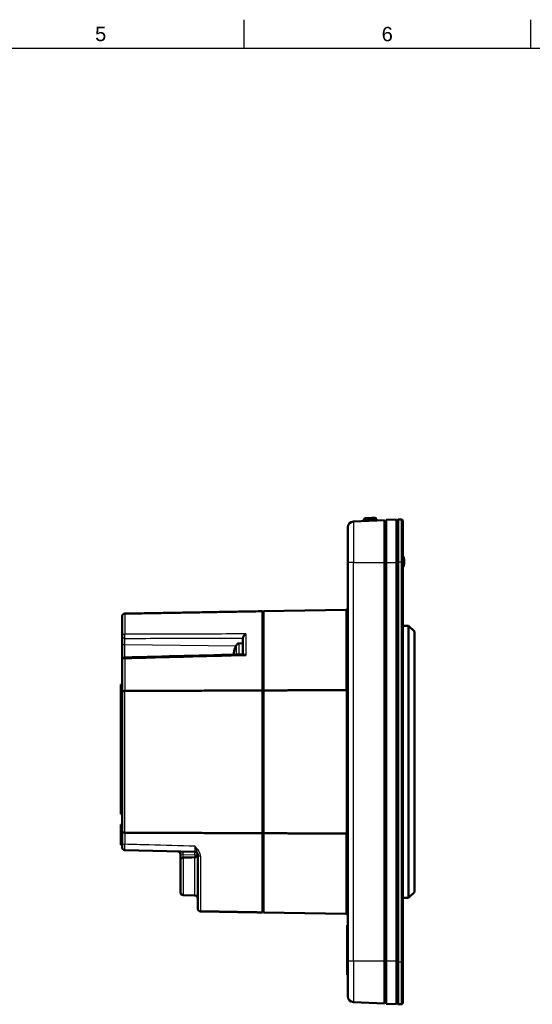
# Model space of a CAD drawing. Header units: millimetres. Extents: x 0 to 420, y 0 to 297.
# Tile 6 of 10: x 226 to 315, y 120 to 292. Entities that reach past the tile are written whole.
import ezdxf
from ezdxf.enums import TextEntityAlignment as Align

# ---------------------------------------------------------------- set-up
doc = ezdxf.new("R2010")
doc.units = ezdxf.units.MM
doc.header["$LTSCALE"] = 0.75
for name, color, linetype, lineweight in [('BORDER', 7, 'Continuous', 25), ('Visible', 7, 'Continuous', 50), ('Visible Narrow', 7, 'Continuous', 25)]:
    doc.layers.add(name, color=color, linetype=linetype, lineweight=lineweight)
doc.styles.add('FusionTitle', font='arial.ttf')

# ---------------------------------------------------------------- blocks, each defined once
blk = doc.blocks.new('ISO_A3_SHEET')
at = {"layer": 'BORDER'}
for p, q in [((265, 292), (265, 287)), ((315, 292), (315, 287)), ((410, 287), (20, 287))]:
    blk.add_line(p, q, dxfattribs=at)
at = {"layer": 'BORDER', "style": 'FusionTitle'}
for s, p in [('5', (240, 289.5)), ('6', (290, 289.5))]:
    blk.add_text(s, height=2.5, dxfattribs=at).set_placement(p, align=Align.MIDDLE)

msp = doc.modelspace()

# ---------------------------------------------------------------- linework, layer by layer
at = {"layer": 'Visible', "extrusion": (-1, -2e-16, -2.967e-13)}
for p, q in [((289.526, 204.792), (284.082, 204.554)), ((285.906, 204.847), (285.906, 204.634)), ((286.193, 205.147), (286.705, 205.169)), ((287.304, 205.195), (286.705, 205.169)), ((287.304, 205.195), (287.816, 205.217)), ((288.147, 204.731), (288.128, 204.944)), ((289.526, 204.792), (289.526, 197.436)), ((291.626, 204.904), (289.826, 204.841)), ((289.826, 197.404), (289.826, 204.841)), ((291.626, 204.904), (291.626, 197.404)), ((291.926, 204.936), (291.726, 204.736)), ((291.726, 197.56), (291.726, 204.736)), ((291.926, 204.936), (292.526, 204.936)), ((291.926, 204.936), (291.926, 197.56)), ((292.526, 204.936), (292.726, 204.736)), ((292.526, 197.56), (292.526, 204.936)), ((292.726, 204.736), (292.726, 197.56)), ((283.126, 197.436), (283.126, 203.555)), ((289.826, 204.005), (289.526, 204.018)), ((291.726, 203.936), (291.626, 203.936)), ((283.126, 197.436), (283.126, 127.936)), ((289.526, 127.936), (289.526, 197.436)), ((289.826, 127.967), (289.826, 197.404)), ((291.626, 197.404), (291.626, 127.967)), ((291.726, 197.56), (291.726, 127.811)), ((291.926, 127.811), (291.926, 197.56)), ((292.526, 197.56), (292.526, 127.811)), ((292.726, 127.811), (292.726, 197.56)), ((292.926, 197.96), (292.926, 197.16)), ((268.226, 188.926), (268.226, 175.127)), ((268.426, 188.929), (282.831, 189.181)), ((268.426, 175.128), (268.426, 188.929)), ((243.726, 184.553), (243.726, 188.007)), ((268.426, 187.929), (268.226, 187.926)), ((293.726, 186.392), (292.726, 186.392)), ((293.726, 138.979), (293.726, 186.392)), ((294.726, 185.392), (293.726, 186.392)), ((294.726, 185.392), (294.726, 139.979)), ((243.726, 184.553), (243.726, 183.467)), ((264.826, 181.402), (264.826, 184.263)), ((243.726, 183.467), (243.726, 180.367)), ((263.349, 182.241), (263.346, 182.243)), ((264.114, 183.312), (264.826, 183.374)), ((243.726, 174.918), (243.726, 180.367)), ((263.349, 181.52), (263.263, 181.526)), ((243.726, 176.151), (243.526, 176.151)), ((243.526, 176.151), (243.526, 174.351)), ((268.226, 150.245), (268.226, 175.127)), ((268.426, 150.244), (268.426, 175.128)), ((243.526, 155.351), (243.526, 174.351)), ((243.726, 174.918), (243.726, 150.453)), ((268.426, 174.901), (268.226, 174.9)), ((243.526, 155.351), (243.526, 153.551)), ((243.726, 153.551), (243.526, 153.551)), ((243.726, 151.79), (243.526, 151.79)), ((243.526, 151.726), (243.526, 151.79)), ((243.726, 151.726), (243.526, 151.726)), ((243.526, 148.64), (243.526, 151.726)), ((243.726, 148.569), (243.726, 150.453)), ((268.426, 150.471), (268.226, 150.472)), ((268.226, 150.245), (268.226, 136.446)), ((268.426, 136.442), (268.426, 150.244)), ((243.726, 148.64), (243.526, 148.64)), ((243.526, 148.226), (243.526, 148.64)), ((243.726, 148.226), (243.526, 148.226)), ((243.726, 148.569), (243.726, 147.822)), ((256.439, 147.002), (244.213, 147.322)), ((253.926, 146.58), (253.926, 145.568)), ((256.926, 137.134), (256.926, 146.51)), ((253.926, 139.944), (253.926, 145.568)), ((254.409, 139.444), (256.444, 139.373)), ((293.726, 138.979), (292.726, 138.979)), ((294.726, 139.979), (293.726, 138.979)), ((268.426, 137.442), (268.226, 137.446)), ((268.426, 136.442), (282.831, 136.191)), ((283.026, 134.245), (283.026, 134.217)), ((283.126, 134.245), (283.026, 134.245)), ((283.026, 134.205), (283.026, 134.217)), ((283.026, 134.205), (283.026, 134.071)), ((283.026, 132.398), (283.026, 134.071)), ((283.126, 132.398), (283.026, 132.398)), ((283.026, 131.683), (283.026, 132.398)), ((283.026, 131.683), (283.026, 131.577)), ((283.126, 131.577), (283.026, 131.577)), ((283.026, 131.477), (283.026, 131.577)), ((283.126, 131.477), (283.026, 131.477)), ((283.026, 131.113), (283.026, 131.477)), ((283.026, 131.113), (283.026, 131.1)), ((283.126, 131.113), (283.026, 131.113)), ((283.126, 131.1), (283.026, 131.1)), ((283.026, 130.296), (283.026, 131.1)), ((283.126, 130.296), (283.026, 130.296)), ((283.026, 128.853), (283.026, 130.296)), ((283.126, 128.853), (283.026, 128.853)), ((283.026, 128.055), (283.026, 128.853)), ((283.126, 128.055), (283.026, 128.055)), ((283.026, 126.612), (283.026, 128.055)), ((283.126, 121.817), (283.126, 127.936)), ((289.526, 127.936), (289.526, 120.58)), ((289.826, 120.53), (289.826, 127.967)), ((291.626, 127.967), (291.626, 120.467)), ((291.726, 120.636), (291.726, 127.811)), ((291.926, 127.811), (291.926, 120.436)), ((292.526, 120.436), (292.526, 127.811)), ((292.726, 127.811), (292.726, 120.636)), ((283.126, 126.612), (283.026, 126.612)), ((283.026, 125.808), (283.026, 126.612)), ((283.126, 125.808), (283.026, 125.808)), ((283.026, 125.808), (283.026, 125.795)), ((283.026, 125.585), (283.026, 125.795)), ((283.126, 125.795), (283.026, 125.795)), ((283.126, 125.585), (283.026, 125.585)), ((284.082, 120.817), (289.526, 120.58)), ((289.826, 121.367), (289.526, 121.354)), ((289.826, 120.53), (291.626, 120.467)), ((291.726, 121.436), (291.626, 121.436)), ((291.926, 120.436), (291.726, 120.636)), ((291.926, 120.436), (292.526, 120.436)), ((292.526, 120.436), (292.726, 120.636))]:
    msp.add_line(p, q, dxfattribs=at)
at = {"layer": 'Visible'}
for centre, radius, start, end in [((284.126, 203.555), 1, 92.5, 180), ((286.206, 204.847), 0.3, 92.5, 180), ((244.226, 147.822), 0.5, 180, 268.5), ((253.426, 146.58), 0.5, 0, 88.5), ((256.426, 146.502), 0.5, 0, 88.5), ((284.126, 121.817), 1, 180, 267.5)]:
    msp.add_arc(centre, radius, start, end, dxfattribs=at)
at = {"layer": 'Visible', "extrusion": (0, 2e-16, -1)}
for centre, radius, start, end in [((-287.829, 204.918), 0.3, 87.5, 175), ((-291.926, 197.96), 1, 143.1301, 180), ((-291.926, 197.16), 1, 180, 216.8699), ((-282.826, 189.481), 0.3, 180, 269), ((-244.226, 188.007), 0.5, 0.00003, 88.99998), ((-266.426, 181.374), 3.2, 15.75552, 31.82976), ((-264.16, 182.78), 0.533, 31.82976, 85), ((-244.226, 180.367), 0.5, 0, 88.50719), ((-254.426, 139.944), 0.5, 272, 0), ((-256.426, 138.873), 0.5, 92, 180), ((-257.426, 137.134), 0.5, 271.00002, 359.99998), ((-282.826, 135.891), 0.3, 91, 180)]:
    msp.add_arc(centre, radius, start, end, dxfattribs=at)
at = {"layer": 'Visible'}
for centre, major_axis, ratio, start_param, end_param in [((266.421, 181.374), (0, 3.199), 0.9975641, 1.2963865, 1.4259928), ((265.866, 181.374), (0, 3.039), 0.8290376, 1.5226099, 1.5742474), ((380.271, 142.758), (-176.581, 0), 0.0262072, -0.7936453, -0.7773495)]:
    msp.add_ellipse(centre, major_axis=major_axis, ratio=ratio, start_param=start_param, end_param=end_param, dxfattribs=at)
for points, weights in [([(244.217, 188.507), (256.176, 188.715), (268.226, 188.926)], [1.00000000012, 1.00000000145, 1.00000000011]), ([(268.226, 175.127), (256.176, 175.08), (244.217, 175.032)], [1.00000000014, 1.00000000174, 1.00000000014]), ([(268.226, 150.245), (256.176, 150.292), (244.217, 150.339)], [0.99999999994, 0.999999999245, 0.999999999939]), ([(268.226, 136.446), (262.812, 136.54), (257.417, 136.634)], [0.999999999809, 0.999999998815, 0.999999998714])]:
    msp.add_rational_spline(points, weights, degree=2, dxfattribs=at)
for points, knots in [([(265.317, 184.964), (265.316, 184.963), (265.315, 184.963), (265.253, 184.923), (265.192, 184.874), (265.081, 184.767), (265.029, 184.708), (264.937, 184.582), (264.9, 184.519), (264.858, 184.423), (264.846, 184.388), (264.83, 184.322), (264.826, 184.291), (264.826, 184.263)], [-0.088093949, -0.088093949, -0.088093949, -0.088093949, -0.087698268, -0.087698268, -0.064712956, -0.064712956, -0.043309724, -0.043309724, -0.022626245, -0.022626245, -0.011077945, -0.011077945, -0.000001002, -0.000001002, -0.000001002, -0.000001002]), ([(263.263, 181.836), (263.258, 181.797), (263.253, 181.756), (263.246, 181.68), (263.245, 181.646), (263.245, 181.618), (263.245, 181.591), (263.246, 181.567), (263.253, 181.535), (263.258, 181.527), (263.263, 181.526)], [-0.023306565, -0.023306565, -0.023306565, -0.023306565, -0.011673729, -0.011673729, 0, 0, 0, 0.011673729, 0.011673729, 0.023306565, 0.023306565, 0.023306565, 0.023306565]), ([(264.936, 181.405), (264.97, 181.406), (265.007, 181.398), (265.083, 181.372), (265.126, 181.352), (265.217, 181.303), (265.265, 181.272), (265.315, 181.236), (265.316, 181.235), (265.317, 181.235)], [-0.056654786, -0.056654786, -0.056654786, -0.056654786, -0.039386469, -0.039386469, -0.020193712, -0.020193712, 0, 0, 0.000436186, 0.000436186, 0.000436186, 0.000436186]), ([(243.726, 174.918), (243.726, 174.931), (243.735, 174.943), (243.753, 174.955), (243.757, 174.958), (243.761, 174.96), (243.766, 174.963), (243.783, 174.972), (243.805, 174.981), (243.832, 174.989), (243.845, 174.992), (243.859, 174.996), (243.874, 174.999), (243.905, 175.006), (243.94, 175.012), (243.978, 175.017), (243.996, 175.02), (244.014, 175.022), (244.033, 175.023), (244.082, 175.028), (244.135, 175.031), (244.188, 175.032), (244.198, 175.032), (244.208, 175.032), (244.217, 175.032)], [-0.000324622, -0.000324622, -0.000324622, -0.000324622, 0.016566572, 0.016566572, 0.016566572, 0.020298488, 0.020298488, 0.020298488, 0.033683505, 0.033683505, 0.033683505, 0.040172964, 0.040172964, 0.040172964, 0.053440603, 0.053440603, 0.053440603, 0.059537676, 0.059537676, 0.059537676, 0.075729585, 0.075729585, 0.075729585, 0.0786391, 0.0786391, 0.0786391, 0.0786391]), ([(282.831, 175.184), (282.869, 175.184), (282.907, 175.186), (282.942, 175.189), (282.978, 175.193), (283.01, 175.198), (283.037, 175.204), (283.065, 175.21), (283.087, 175.217), (283.102, 175.225), (283.118, 175.233), (283.126, 175.242), (283.126, 175.251)], [0, 0, 0, 0, 0.011455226, 0.011455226, 0.011455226, 0.023065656, 0.023065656, 0.023065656, 0.034973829, 0.034973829, 0.034973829, 0.047304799, 0.047304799, 0.047304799, 0.047304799]), ([(243.726, 150.453), (243.726, 150.441), (243.735, 150.428), (243.753, 150.416), (243.757, 150.414), (243.761, 150.411), (243.766, 150.408), (243.783, 150.399), (243.805, 150.391), (243.832, 150.383), (243.845, 150.379), (243.859, 150.375), (243.874, 150.372), (243.905, 150.365), (243.94, 150.359), (243.978, 150.354), (243.996, 150.352), (244.014, 150.35), (244.033, 150.348), (244.082, 150.343), (244.135, 150.34), (244.188, 150.339), (244.198, 150.339), (244.208, 150.339), (244.217, 150.339)], [-0.07888125, -0.07888125, -0.07888125, -0.07888125, -0.062007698, -0.062007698, -0.062007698, -0.058279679, -0.058279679, -0.058279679, -0.044908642, -0.044908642, -0.044908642, -0.038425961, -0.038425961, -0.038425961, -0.025172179, -0.025172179, -0.025172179, -0.019081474, -0.019081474, -0.019081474, -0.002906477, -0.002906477, -0.002906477, 0, 0, 0, 0]), ([(282.831, 150.187), (282.869, 150.187), (282.907, 150.185), (282.942, 150.182), (282.978, 150.179), (283.01, 150.174), (283.037, 150.168), (283.065, 150.162), (283.087, 150.154), (283.102, 150.146), (283.118, 150.138), (283.126, 150.129), (283.126, 150.12)], [-0.047100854, -0.047100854, -0.047100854, -0.047100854, -0.03563423, -0.03563423, -0.03563423, -0.024012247, -0.024012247, -0.024012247, -0.012092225, -0.012092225, -0.012092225, 0.000251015, 0.000251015, 0.000251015, 0.000251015]), ([(254.406, 146.004), (254.361, 146.003), (254.318, 145.996), (254.225, 145.973), (254.177, 145.953), (254.084, 145.897), (254.042, 145.859), (253.982, 145.782), (253.962, 145.743), (253.933, 145.66), (253.926, 145.616), (253.926, 145.57), (253.926, 145.569), (253.926, 145.568)], [-0.089919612, -0.089919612, -0.089919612, -0.089919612, -0.076662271, -0.076662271, -0.059551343, -0.059551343, -0.038202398, -0.038202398, -0.019578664, -0.019578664, 0, 0, 0.000428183, 0.000428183, 0.000428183, 0.000428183]), ([(256.926, 146.434), (256.926, 146.433), (256.926, 146.432), (256.926, 146.395), (256.918, 146.358), (256.887, 146.287), (256.864, 146.253), (256.8, 146.184), (256.756, 146.151), (256.659, 146.101), (256.611, 146.083), (256.522, 146.064), (256.485, 146.059), (256.446, 146.058)], [-0.188731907, -0.188731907, -0.188731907, -0.188731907, -0.188313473, -0.188313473, -0.168057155, -0.168057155, -0.14822926, -0.14822926, -0.12563586, -0.12563586, -0.107324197, -0.107324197, -0.095024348, -0.095024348, -0.095024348, -0.095024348])]:
    msp.add_open_spline(points, degree=3, knots=knots, dxfattribs=at)
msp.add_open_spline([(244.213, 180.867), (251.121, 181.047), (258.029, 181.226), (264.936, 181.405)], degree=3, dxfattribs=at)
at = {"layer": 'Visible', "extrusion": (-5.57812e-11, 1.42003e-08, 1)}
msp.add_open_spline([(268.426, 175.128), (275.612, 175.156), (282.831, 175.184)], degree=2, dxfattribs=at)
at = {"layer": 'Visible', "extrusion": (5.57812e-11, 1.42003e-08, -1)}
msp.add_open_spline([(282.831, 150.187), (275.612, 150.215), (268.426, 150.244)], degree=2, dxfattribs=at)
at = {"layer": 'Visible Narrow', "extrusion": (-1, -2e-16, -2.967e-13)}
for p, q in [((284.082, 204.554), (284.082, 197.436)), ((286.717, 204.882), (285.906, 204.847)), ((286.705, 205.169), (286.717, 204.882)), ((286.717, 204.882), (287.317, 204.908)), ((286.727, 204.669), (286.717, 204.882)), ((287.317, 204.908), (287.304, 205.195)), ((288.128, 204.944), (287.317, 204.908)), ((287.317, 204.908), (287.326, 204.696)), ((284.082, 197.436), (283.126, 197.436)), ((284.082, 197.436), (289.526, 197.436)), ((284.082, 127.936), (284.082, 197.436)), ((289.826, 197.436), (289.526, 197.436)), ((289.826, 197.404), (291.626, 197.404)), ((291.726, 197.56), (291.626, 197.56)), ((291.926, 197.56), (291.726, 197.56)), ((291.926, 197.56), (292.526, 197.56)), ((292.526, 197.56), (292.726, 197.56)), ((282.831, 175.184), (282.831, 189.181)), ((244.217, 188.507), (244.217, 184.941)), ((245.426, 184.943), (244.217, 184.941)), ((244.217, 184.199), (245.426, 184.201)), ((244.217, 183.113), (244.217, 184.199)), ((265.317, 184.964), (265.317, 181.235)), ((244.217, 180.867), (244.217, 183.113)), ((244.217, 183.113), (263.6, 182.874)), ((263.707, 181.373), (263.707, 183.062)), ((264.114, 183.312), (264.114, 181.383)), ((244.217, 180.681), (245.426, 180.713)), ((244.217, 180.681), (244.217, 175.032)), ((244.217, 150.339), (244.217, 175.032)), ((282.831, 175.184), (282.831, 150.187)), ((243.726, 174.351), (243.526, 174.351)), ((243.726, 155.351), (243.526, 155.351)), ((244.217, 150.339), (244.217, 148.318)), ((282.831, 136.191), (282.831, 150.187)), ((254.404, 146.555), (253.926, 146.58)), ((254.404, 146.555), (256.448, 146.502)), ((254.404, 146.004), (254.404, 146.555)), ((254.409, 146.004), (254.409, 139.444)), ((256.444, 139.373), (256.444, 146.058)), ((256.448, 146.502), (256.926, 146.502)), ((256.448, 146.502), (256.448, 146.058)), ((257.417, 146.225), (257.417, 136.634)), ((283.126, 134.217), (283.026, 134.217)), ((283.126, 134.205), (283.026, 134.205)), ((283.126, 134.071), (283.026, 134.071)), ((283.126, 131.683), (283.026, 131.683)), ((284.082, 127.936), (283.126, 127.936)), ((289.526, 127.936), (284.082, 127.936)), ((284.082, 127.936), (284.082, 120.817)), ((289.826, 127.936), (289.526, 127.936)), ((291.626, 127.967), (289.826, 127.967)), ((291.726, 127.811), (291.626, 127.811)), ((291.926, 127.811), (291.726, 127.811)), ((291.926, 127.811), (292.526, 127.811)), ((292.526, 127.811), (292.726, 127.811))]:
    msp.add_line(p, q, dxfattribs=at)
at = {"layer": 'Visible Narrow', "extrusion": (0, 2e-16, -1)}
for centre, major_axis, ratio, start_param, end_param in [((244.226, 184.553), (0.5, 0), 0.7776078, 3.1415927, 4.6949357), ((244.226, 184.553), (-0.5, 0), 0.7071068, -1.553343, 0), ((244.226, 184.553), (-0.001, 0.5), 0.0260517, 3.927178, 5.6030898), ((257.426, 146.51), (-0.5, 0), 0.5705446, -1.553343, 0.0001212)]:
    msp.add_ellipse(centre, major_axis=major_axis, ratio=ratio, start_param=start_param, end_param=end_param, dxfattribs=at)
at = {"layer": 'Visible Narrow'}
for centre, major_axis, ratio, start_param, end_param in [((244.226, 183.467), (-0.5, 0), 0.7071068, 0, 1.553343), ((244.226, 180.367), (0.5, 0), 0.6287581, 1.5882496, 3.1415927), ((244.226, 148.569), (0.5, 0), 0.5020119, 3.1415927, 4.6949357), ((254.382, 146.555), (0.013, 0.5), 0.0436045, -1.5696545, 0), ((256.426, 146.502), (0.013, 0.5), 0.0436045, -1.5696545, 0)]:
    msp.add_ellipse(centre, major_axis=major_axis, ratio=ratio, start_param=start_param, end_param=end_param, dxfattribs=at)
at = {"layer": 'Visible Narrow', "extrusion": (0, -4e-16, -1)}
msp.add_ellipse((507.217, 142.924), major_axis=(-1068.878, 28.936), ratio=0.0016649, start_param=-1.3263158, end_param=-1.3222362, dxfattribs=at)
at = {"layer": 'Visible Narrow', "extrusion": (0, -5e-16, -1)}
msp.add_ellipse((507.006, 142.915), major_axis=(-1068.471, 28.929), ratio=0.0016518, start_param=-1.334123, end_param=-1.3264245, dxfattribs=at)
at = {"layer": 'Visible Narrow', "extrusion": (-2.613e-12, 2.27781e-09, 1)}
msp.add_open_spline([(258.526, 184.957), (254.159, 184.953), (249.793, 184.948), (245.426, 184.943)], degree=3, dxfattribs=at)
at = {"layer": 'Visible Narrow', "extrusion": (-3.0733e-12, 2.25338e-09, 1)}
msp.add_open_spline([(245.426, 184.201), (249.793, 184.207), (254.159, 184.213), (258.526, 184.218)], degree=3, dxfattribs=at)
at = {"layer": 'Visible Narrow', "extrusion": (-2.58854e-11, 2.6018e-08, 1)}
msp.add_open_spline([(265.317, 184.964), (263.054, 184.962), (260.79, 184.959), (258.526, 184.957)], degree=3, dxfattribs=at)
at = {"layer": 'Visible Narrow', "extrusion": (-3.62288e-11, 2.98867e-08, 1)}
msp.add_open_spline([(258.526, 184.218), (260.626, 184.221), (262.726, 184.223), (264.826, 184.226)], degree=3, dxfattribs=at)
at = {"layer": 'Visible Narrow', "extrusion": (-5.63379e-11, 2.14078e-09, 1)}
msp.add_open_spline([(245.426, 180.713), (249.793, 180.828), (254.159, 180.943), (258.526, 181.057)], degree=3, dxfattribs=at)
at = {"layer": 'Visible Narrow', "extrusion": (-6.39448e-10, 2.44489e-08, 1)}
msp.add_open_spline([(258.526, 181.057), (260.79, 181.116), (263.054, 181.175), (265.317, 181.235)], degree=3, dxfattribs=at)
at = {"layer": 'Visible Narrow'}
for points in [[(244.213, 147.322), (244.213, 147.322), (244.213, 147.508), (244.216, 148.017), (244.217, 148.318)], [(256.435, 147.982), (256.437, 147.685), (256.439, 147.185), (256.44, 147.002), (256.439, 147.002)], [(254.4, 147.043), (254.4, 147.043), (254.4, 147.044), (254.4, 147.044)], [(254.405, 146.596), (254.405, 146.596), (254.405, 146.596), (254.405, 146.596)]]:
    msp.add_open_spline(points, degree=3, dxfattribs=at)
for points, knots in [([(257.417, 146.225), (257.417, 146.481), (257.29, 146.867), (256.916, 147.445), (256.629, 147.766), (256.437, 147.979), (256.436, 147.981), (256.435, 147.982)], [0, 0, 0, 0, 0.09204241, 0.13806362, 0.23010603, 0.23010603, 0.23067272, 0.23067272, 0.23067272, 0.23067272]), ([(256.435, 147.982), (256.435, 147.98), (256.436, 147.979), (256.454, 147.925), (256.472, 147.875), (256.508, 147.775), (256.526, 147.725), (256.561, 147.63), (256.578, 147.583), (256.613, 147.494), (256.629, 147.45), (256.661, 147.368), (256.677, 147.328), (256.698, 147.276), (256.703, 147.261), (256.72, 147.22), (256.731, 147.193), (256.756, 147.129), (256.77, 147.093), (256.796, 147.026), (256.808, 146.995), (256.833, 146.928), (256.845, 146.893), (256.868, 146.825), (256.878, 146.791), (256.896, 146.727), (256.903, 146.696), (256.915, 146.636), (256.92, 146.608), (256.925, 146.556), (256.926, 146.533), (256.926, 146.51)], [-0.23067272, -0.23067272, -0.23067272, -0.23067272, -0.23010603, -0.23010603, -0.21292228, -0.21292228, -0.19545971, -0.19545971, -0.17810465, -0.17810465, -0.1610204, -0.1610204, -0.14439063, -0.14439063, -0.13806362, -0.13806362, -0.1257661, -0.1257661, -0.10813416, -0.10813416, -0.09204241, -0.09204241, -0.07266192, -0.07266192, -0.05329404, -0.05329404, -0.03416174, -0.03416174, -0.01559969, -0.01559969, 0, 0, 0, 0])]:
    msp.add_open_spline(points, degree=3, knots=knots, dxfattribs=at)

# ---------------------------------------------------------------- block references
at = {"layer": 'BORDER'}
msp.add_blockref('ISO_A3_SHEET', (0, 0), dxfattribs=at)

doc.saveas('drawing.dxf')
